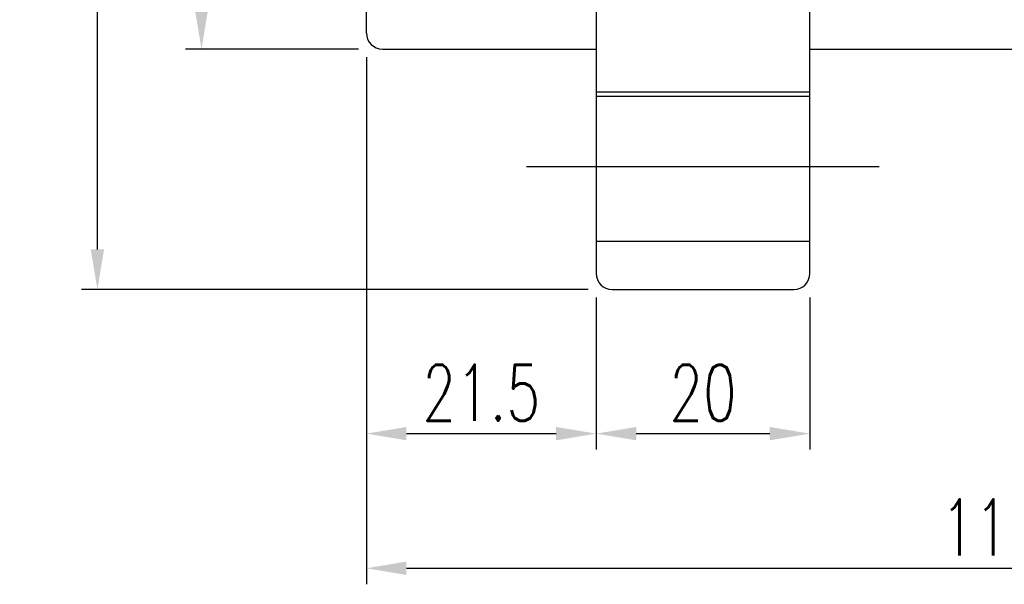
# Model space of a CAD drawing. Header units: millimetres. Extents: x -5 to 2507, y 11 to 386.
# Tile 2 of 63: x 170 to 262, y 11 to 63. Entities that reach past the tile are written whole.
import ezdxf
from ezdxf.lldxf.tags import DXFTag

# ---------------------------------------------------------------- set-up
doc = ezdxf.new("R2010")
doc.units = ezdxf.units.MM
doc.header["$LTSCALE"] = 0.2
doc.layers.get('DEFPOINTS').update_dxf_attribs({"linetype": 'CONTINUOUS'})
doc.layers.add('layer 1', color=7, linetype='CONTINUOUS')
doc.styles.add('DIM-7', font='SIMPLEX.shx', dxfattribs={"width": 0.7, "bigfont": 'chineset.shx'})
tags = doc.linetypes.add('DASHED', pattern=[25.72, 12.86, -12.86]).pattern_tags.tags
tags[6:7] = [DXFTag(74, 4), DXFTag(75, 0), DXFTag(340, '0'), DXFTag(46, 0.0), DXFTag(50, 0.0), DXFTag(44, 0.0), DXFTag(45, 0.0)]
tags[4:5] = [DXFTag(74, 4), DXFTag(75, 0), DXFTag(340, '0'), DXFTag(46, 0.0), DXFTag(50, 0.0), DXFTag(44, 0.0), DXFTag(45, 0.0)]
doc.dimstyles.new('CNS', dxfattribs={"dimtxt": 3.5, "dimasz": 2.5, "dimexe": 1, "dimexo": 1.5, "dimgap": 0.09, "dimtad": 0, "dimdsep": 46, "dimtxsty": 'DIM-7', "dimcen": 0.09, "dimclrd": 1, "dimclre": 1, "dimclrt": 4, "dimadec": 0, "dimazin": 0, "dimtfac": 1, "dimtix": 1, "dimtmove": 2, "dimatfit": 3, "dimfxl": 1, "dimtvp": 0.971429, "dimtolj": 1, "dimarcsym": 0})

# ---------------------------------------------------------------- blocks, each defined once
blk = doc.blocks.new('*D1')
at = {"layer": 'DEFPOINTS', "color": 0, "transparency": 16777216}
for p in [(202.229, 62.239), (223.729, 39.739), (223.729, 24.743)]:
    blk.add_point(p, dxfattribs=at)
at = {"layer": 'layer 1', "lineweight": -2, "transparency": 16777216}
for p, q in [((202.229, 59.989), (202.229, 23.243)), ((223.729, 37.489), (223.729, 23.243)), ((205.979, 24.743), (219.979, 24.743))]:
    blk.add_line(p, q, dxfattribs=at)
at = {"layer": 'layer 1', "transparency": 16777216}
for points in [[(205.979, 25.368), (205.979, 24.118), (202.229, 24.743)], [(219.979, 25.368), (219.979, 24.118), (223.729, 24.743)]]:
    blk.add_solid(points, dxfattribs=at)
at = {"layer": 'layer 1', "transparency": 16777216, "insert": (212.979, 28.568), "char_height": 5.25, "attachment_point": 5, "style": 'DIM-7'}
blk.add_mtext('\\A1;21.5', dxfattribs=at)
blk = doc.blocks.new('*D2')
at = {"layer": 'DEFPOINTS', "color": 0, "transparency": 16777216}
for p in [(223.729, 39.739), (243.729, 39.739), (243.729, 24.743)]:
    blk.add_point(p, dxfattribs=at)
at = {"layer": 'layer 1', "lineweight": -2, "transparency": 16777216}
for p, q in [((223.729, 37.489), (223.729, 23.243)), ((243.729, 37.489), (243.729, 23.243)), ((227.479, 24.743), (239.979, 24.743))]:
    blk.add_line(p, q, dxfattribs=at)
at = {"layer": 'layer 1', "transparency": 16777216}
for points in [[(227.479, 25.368), (227.479, 24.118), (223.729, 24.743)], [(239.979, 25.368), (239.979, 24.118), (243.729, 24.743)]]:
    blk.add_solid(points, dxfattribs=at)
at = {"layer": 'layer 1', "transparency": 16777216, "insert": (233.729, 28.568), "char_height": 5.25, "attachment_point": 5, "style": 'DIM-7'}
blk.add_mtext('\\A1;20', dxfattribs=at)
blk = doc.blocks.new('*D3')
at = {"layer": 'DEFPOINTS', "color": 0, "transparency": 16777216}
for p in [(202.229, 62.239), (319.229, 62.239), (319.229, 12.14)]:
    blk.add_point(p, dxfattribs=at)
at = {"layer": 'layer 1', "lineweight": -2, "transparency": 16777216}
for p, q in [((202.229, 59.989), (202.229, 10.64)), ((319.229, 59.989), (319.229, 10.64)), ((205.979, 12.14), (315.479, 12.14))]:
    blk.add_line(p, q, dxfattribs=at)
at = {"layer": 'layer 1', "transparency": 16777216}
for points in [[(205.979, 12.765), (205.979, 11.515), (202.229, 12.14)], [(315.479, 12.765), (315.479, 11.515), (319.229, 12.14)]]:
    blk.add_solid(points, dxfattribs=at)
at = {"layer": 'layer 1', "transparency": 16777216, "insert": (260.729, 15.965), "char_height": 5.25, "attachment_point": 5, "style": 'DIM-7'}
blk.add_mtext('\\A1;117', dxfattribs=at)
blk = doc.blocks.new('*D4')
at = {"layer": 'DEFPOINTS', "color": 0, "transparency": 16777216}
for p in [(186.803, 150.739), (203.729, 150.739), (203.729, 60.739)]:
    blk.add_point(p, dxfattribs=at)
at = {"layer": 'layer 1', "lineweight": -2, "transparency": 16777216}
for p, q in [((201.479, 150.739), (185.303, 150.739)), ((186.803, 64.489), (186.803, 146.989)), ((201.479, 60.739), (185.303, 60.739))]:
    blk.add_line(p, q, dxfattribs=at)
at = {"layer": 'layer 1', "transparency": 16777216}
for points in [[(186.178, 146.989), (187.428, 146.989), (186.803, 150.739)], [(186.178, 64.489), (187.428, 64.489), (186.803, 60.739)]]:
    blk.add_solid(points, dxfattribs=at)
at = {"layer": 'layer 1', "transparency": 16777216, "insert": (182.978, 105.739), "char_height": 5.25, "attachment_point": 5, "rotation": 90, "style": 'DIM-7'}
blk.add_mtext('\\A1;%%C90', dxfattribs=at)
blk = doc.blocks.new('*D6')
at = {"layer": 'DEFPOINTS', "color": 0, "transparency": 16777216}
for p in [(177.06, 173.239), (225.229, 173.239), (225.229, 38.239)]:
    blk.add_point(p, dxfattribs=at)
at = {"layer": 'layer 1', "lineweight": -2, "transparency": 16777216}
for p, q in [((222.979, 173.239), (175.56, 173.239)), ((177.06, 41.989), (177.06, 169.489)), ((222.979, 38.239), (175.56, 38.239))]:
    blk.add_line(p, q, dxfattribs=at)
at = {"layer": 'layer 1', "transparency": 16777216}
for points in [[(176.435, 169.489), (177.685, 169.489), (177.06, 173.239)], [(176.435, 41.989), (177.685, 41.989), (177.06, 38.239)]]:
    blk.add_solid(points, dxfattribs=at)
at = {"layer": 'layer 1', "transparency": 16777216, "insert": (173.235, 105.739), "char_height": 5.25, "attachment_point": 5, "rotation": 90, "style": 'DIM-7'}
blk.add_mtext('\\A1;%%C135', dxfattribs=at)

msp = doc.modelspace()

# ---------------------------------------------------------------- linework, layer by layer
at = {"layer": 'layer 1', "linetype": 'Continuous'}
for p, q in [((223.729, 171.739), (223.729, 39.739)), ((243.729, 56.34), (243.729, 155.138)), ((202.229, 62.239), (202.229, 149.239)), ((203.729, 60.739), (223.729, 60.739)), ((243.729, 60.739), (317.729, 60.739)), ((223.729, 56.34), (243.729, 56.34)), ((243.729, 39.739), (243.729, 56.34)), ((225.229, 38.239), (242.229, 38.239))]:
    msp.add_line(p, q, dxfattribs=at)
at = {"layer": 'layer 1', "linetype": 'DASHED'}
for p, q in [((223.729, 56.739), (243.729, 56.739)), ((243.729, 42.739), (223.729, 42.739))]:
    msp.add_line(p, q, dxfattribs=at)
at = {"layer": 'layer 1'}
msp.add_line((217.229, 49.739), (250.229, 49.739), dxfattribs=at)
at = {"layer": 'layer 1', "linetype": 'Continuous'}
for centre, start, end in [((203.729, 62.239), 180, 270), ((225.229, 39.739), 180, 270), ((242.229, 39.739), 270, 0)]:
    msp.add_arc(centre, 1.5, start, end, dxfattribs=at)

# ---------------------------------------------------------------- dimensions: what is measured, and where the dimension line sits
at = {"layer": 'layer 1'}
for base, p1, p2, picture, middle in [((177.06, 173.239), (225.229, 38.239), (225.229, 173.239), '*D6', (173.235, 105.739)), ((186.803, 150.739), (203.729, 60.739), (203.729, 150.739), '*D4', (182.978, 105.739))]:
    dim = msp.add_linear_dim(base=base, p1=p1, p2=p2, angle=90, text='%%C<>', dimstyle='CNS', override={"dimscale": 1.5, "dimgap": 0.8, "dimtad": 1, "dimclrd": 256, "dimclre": 256, "dimclrt": 256, "dimadec": 2, "dimazin": 2, "dimtm": 1e-09, "dimtfac": 0.6, "dimtmove": 1, "dimatfit": 0}, dxfattribs=at)
    dim.commit()
    dim.dimension.update_dxf_attribs({"geometry": picture, "text_midpoint": middle})
for base, p1, p2, picture, middle in [((223.729, 24.743), (202.229, 62.239), (223.729, 39.739), '*D1', (212.979, 28.568)), ((319.229, 12.14), (202.229, 62.239), (319.229, 62.239), '*D3', (260.729, 15.965)), ((243.729, 24.743), (223.729, 39.739), (243.729, 39.739), '*D2', (233.729, 28.568))]:
    dim = msp.add_linear_dim(base=base, p1=p1, p2=p2, dimstyle='CNS', override={"dimscale": 1.5, "dimgap": 0.8, "dimtad": 1, "dimclrd": 256, "dimclre": 256, "dimclrt": 256, "dimadec": 2, "dimazin": 2, "dimtm": 1e-09, "dimtfac": 0.6, "dimtmove": 1, "dimatfit": 0}, dxfattribs=at)
    dim.commit()
    dim.dimension.update_dxf_attribs({"geometry": picture, "text_midpoint": middle})

doc.saveas('drawing.dxf')
